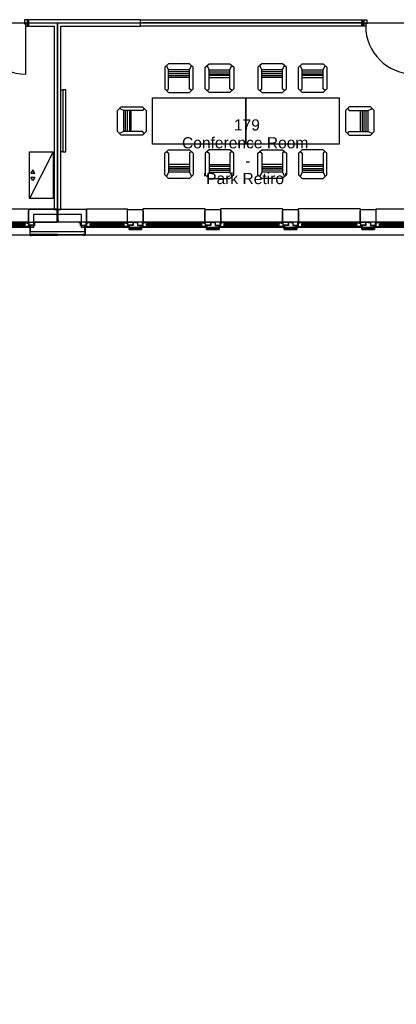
# Model space of a CAD drawing. Header units: millimetres. Extents: x 11314 to 117107, y -3618 to 64487.
# Tile 9 of 36: x 59466 to 66742, y 148 to 19160. Entities that reach past the tile are written whole.
import ezdxf

# ---------------------------------------------------------------- set-up
doc = ezdxf.new("R2010")
doc.units = ezdxf.units.MM
doc.header["$MEASUREMENT"] = 0
doc.layers.get('0').update_dxf_attribs({"linetype": 'CONTINUOUS'})
for name, color, linetype in [('A-GLAZ', 8, 'CONTINUOUS'), ('A-WALL', 7, 'CONTINUOUS'), ('I-DOOR', 9, 'CONTINUOUS'), ('I-FURN-CONF', 9, 'CONTINUOUS'), ('I-GLAZ', 8, 'CONTINUOUS'), ('I-WALL', 8, 'CONTINUOUS'), ('PDF_Text', 7, 'CONTINUOUS'), ('triGrossAreaLayer', 7, 'CONTINUOUS'), ('triLabelLayer', 7, 'CONTINUOUS'), ('triMeasuredGrossAreaLayer', 7, 'CONTINUOUS'), ('triSpaceLayer', 7, 'CONTINUOUS')]:
    doc.layers.add(name, color=color, linetype=linetype)
doc.styles.add('FDC_ZONE', font='romans.shx', dxfattribs={"height": 500})
doc.styles.add('PDF Helvetica', font='Helvetica.ttf')

# ---------------------------------------------------------------- blocks, each defined once
blk = doc.blocks.new('I-930-125')
blk.add_line((984, -58), (984, -988))
for points in [[(20, -50), (-1, -50), (-1, 50), (20, 50)], [(20, -50), (-1, -50), (-1, 50), (20, 50)], [(1039, -50), (1018, -50), (1018, 50), (1039, 50)], [(1039, -50), (1018, -50), (1018, 50), (1039, 50)]]:
    blk.add_lwpolyline(points, close=True)
for points in [[(12, 54), (12, 62), (78, 62), (78, -18), (54, -18), (54, -62), (12, -62), (12, -54), (20, -54), (20, 54), (12, 54)], [(1026, 54), (1026, 62), (960, 62), (960, -18), (984, -18), (984, -62), (1026, -62), (1026, -54), (1018, -54), (1018, 54), (1026, 54)]]:
    blk.add_lwpolyline(points)
blk.add_arc((984, -57), 931, 180.0526, 270.009)
blk = doc.blocks.new('CHAIR10')
for p, q in [((-201, 267), (-276, 198)), ((-276, 198), (-276, -218)), ((-201, 147), (-239, 233)), ((201, 267), (-201, 267)), ((276, 198), (201, 267)), ((201, 147), (239, 233)), ((276, -218), (276, 198)), ((-201, -218), (-201, 147)), ((201, 147), (-201, 147)), ((201, 111), (-201, 111)), ((201, 74), (-201, 74)), ((-201, 37), (201, 37)), ((201, 0), (-201, 0)), ((201, -218), (201, 147)), ((-276, -218), (-201, -286)), ((-239, -252), (-201, -218)), ((-201, -286), (201, -286)), ((201, -286), (276, -218)), ((239, -252), (201, -218))]:
    blk.add_line(p, q)
blk = doc.blocks.new('TEKSTOR1')
blk.add_line((-900, 0), (0, -457))
for points in [[(-900, -457), (-900, 0), (0, 0), (0, -457)], [(-554, -394), (-488, -432), (-488, -356)], [(-346, -394), (-412, -432), (-412, -356)]]:
    blk.add_lwpolyline(points, close=True)
blk = doc.blocks.new('WINDOW-JAMB')
for p, q in [((-107, -58), (-107, -63)), ((-107, -63), (-19, -63)), ((-19, -63), (-19, -58))]:
    blk.add_line(p, q)
at = {"ltscale": 0.05}
blk.add_lwpolyline([(-155, -2), (-115, -2, -0.414214), (-113, -3), (-113, -58, 0.414214), (-112, -60), (-15, -60)], format="xyb", dxfattribs=at)
blk.add_lwpolyline([(-111, -58), (-15, -58), (-15, 0), (-111, 0)], close=True)
at = {"flags": 128}
blk.add_lwpolyline([(-30, -70), (-30, -79), (88, -79), (88, -75), (61, -75), (61, -27), (80, -27), (80, -34), (86, -34), (86, -9), (20, -9), (20, -17), (-8, -17), (-8, -69), (-30, -69)], close=True, dxfattribs=at)
blk.add_lwpolyline([(-15, -14), (-15, -3, -0.414343), (-12, 0), (-11, 0, -0.414214), (-8, -3), (-8, -14, -0.414214), (-11, -17), (-12, -17, -0.414214)], format="xyb", close=True)
at = {"extrusion": (0, 0, -1)}
blk.add_ellipse((5, 0), major_axis=(2.6, 23.3), ratio=0.438242, start_param=3.847731, end_param=4.666449, dxfattribs=at)
blk = doc.blocks.new('GL-1250')
for p, q in [((-510, -259), (510, -259)), ((-510, -284), (510, -284)), ((-509, -310), (-509, -298)), ((-507, -325), (507, -325)), ((-507, -329), (507, -329)), ((509, -310), (509, -298))]:
    blk.add_line(p, q)
blk.add_lwpolyline([(595, -250), (595, -50), (601, 5), (597, 10), (-597, 10), (-601, 5), (-595, -50), (-595, -250), (595, -250)])
for points in [[(525, -316), (525, -293), (-525, -293), (-525, -316)], [(-525, -298), (-525, -310), (525, -310), (525, -298)]]:
    blk.add_lwpolyline(points, close=True)
blk.add_blockref('WINDOW-JAMB', (-595, -250))
at = {"extrusion": (0, 0, -1), "zscale": -1}
blk.add_blockref('WINDOW-JAMB', (-595, -250), dxfattribs=at)
blk = doc.blocks.new('GL-835')
for p, q in [((304, -259), (-304, -259)), ((304, -284), (-304, -284)), ((-303, -310), (-303, -298)), ((301, -325), (-301, -325)), ((301, -329), (-301, -329)), ((303, -310), (303, -298))]:
    blk.add_line(p, q)
blk.add_lwpolyline([(-389, -250), (-389, -50), (-395, 5), (-391, 10), (391, 10), (395, 5), (389, -50), (389, -250), (-389, -250)])
for points in [[(-315, -316), (-315, -293), (315, -293), (315, -316)], [(315, -298), (315, -310), (-315, -310), (-315, -298)]]:
    blk.add_lwpolyline(points, close=True)
blk.add_blockref('WINDOW-JAMB', (-389, -250))
at = {"extrusion": (0, 0, -1), "zscale": -1}
blk.add_blockref('WINDOW-JAMB', (-389, -250), dxfattribs=at)

msp = doc.modelspace()

# ---------------------------------------------------------------- linework, layer by layer
at = {"layer": 'A-GLAZ'}
for p, q in [((59660, 14998), (53236, 14998)), ((67160, 14998), (60736, 14998))]:
    msp.add_line(p, q, dxfattribs=at)
at = {"layer": 'A-WALL'}
for p, q in [((61562, 15183), (61562, 15185)), ((61562, 15185), (61577, 15185)), ((61577, 15183), (61562, 15183)), ((61578, 15112), (61578, 15182)), ((61580, 15182), (61580, 15112)), ((61582, 15110), (61814, 15110)), ((61814, 15108), (61582, 15108)), ((61582, 15108), (61814, 15108)), ((61816, 15112), (61816, 15182)), ((61816, 15182), (61816, 15112)), ((61818, 15182), (61818, 15112)), ((61818, 15112), (61818, 15182)), ((61819, 15185), (61834, 15185)), ((61834, 15185), (61819, 15185)), ((61834, 15183), (61819, 15183)), ((61819, 15183), (61834, 15183)), ((61834, 15185), (61834, 15183)), ((61834, 15183), (61834, 15185)), ((63062, 15183), (63062, 15185)), ((63062, 15185), (63077, 15185)), ((63077, 15183), (63062, 15183)), ((63078, 15112), (63078, 15182)), ((63080, 15182), (63080, 15112)), ((63082, 15110), (63314, 15110)), ((63314, 15108), (63082, 15108)), ((63082, 15108), (63314, 15108)), ((63316, 15112), (63316, 15182)), ((63316, 15182), (63316, 15112)), ((63318, 15182), (63318, 15112)), ((63318, 15112), (63318, 15182)), ((63319, 15185), (63334, 15185)), ((63334, 15185), (63319, 15185)), ((63334, 15183), (63319, 15183)), ((63319, 15183), (63334, 15183)), ((63334, 15185), (63334, 15183)), ((63334, 15183), (63334, 15185)), ((64562, 15183), (64562, 15185)), ((64562, 15185), (64577, 15185)), ((64577, 15183), (64562, 15183)), ((64578, 15112), (64578, 15182)), ((64580, 15182), (64580, 15112)), ((64582, 15110), (64814, 15110)), ((64814, 15108), (64582, 15108)), ((64582, 15108), (64814, 15108)), ((64816, 15112), (64816, 15182)), ((64816, 15182), (64816, 15112)), ((64818, 15182), (64818, 15112)), ((64818, 15112), (64818, 15182)), ((64819, 15185), (64834, 15185)), ((64834, 15185), (64819, 15185)), ((64834, 15183), (64819, 15183)), ((64819, 15183), (64834, 15183)), ((64834, 15185), (64834, 15183)), ((64834, 15183), (64834, 15185)), ((66062, 15183), (66062, 15185)), ((66062, 15185), (66077, 15185)), ((66077, 15183), (66062, 15183)), ((66078, 15112), (66078, 15182)), ((66080, 15182), (66080, 15112)), ((66082, 15110), (66314, 15110)), ((66314, 15108), (66082, 15108)), ((66082, 15108), (66314, 15108)), ((66316, 15112), (66316, 15182)), ((66316, 15182), (66316, 15112)), ((66318, 15182), (66318, 15112)), ((66318, 15112), (66318, 15182)), ((66319, 15185), (66334, 15185)), ((66334, 15185), (66319, 15185)), ((66334, 15183), (66319, 15183)), ((66319, 15183), (66334, 15183)), ((66334, 15185), (66334, 15183)), ((66334, 15183), (66334, 15185))]:
    msp.add_line(p, q, dxfattribs=at)
for points in [[(59641, 15494), (59636, 15449), (59636, 15249), (60188, 15249), (60188, 15499), (59646, 15499)], [(60755, 15494), (60760, 15449), (60760, 15249), (60208, 15249), (60208, 15499), (60750, 15499)], [(60188, 15256), (60188, 15291), (60208, 15291), (60208, 15256)], [(60195, 15014), (59700, 15014), (59700, 14999), (60195, 14999)], [(60200, 15014), (60695, 15014), (60695, 14999), (60200, 14999)]]:
    msp.add_lwpolyline(points, close=True, dxfattribs=at)
for points in [[(61548, 15248), (61548, 15438), (61549, 15458), (61552, 15488), (61563, 15498), (61833, 15498), (61844, 15488), (61848, 15448), (61848, 15248), (61548, 15248)], [(63048, 15248), (63048, 15438), (63049, 15458), (63052, 15488), (63063, 15498), (63333, 15498), (63344, 15488), (63348, 15448), (63348, 15248), (63048, 15248)], [(64548, 15248), (64548, 15438), (64549, 15458), (64552, 15488), (64563, 15498), (64833, 15498), (64844, 15488), (64848, 15448), (64848, 15248), (64548, 15248)], [(66048, 15248), (66048, 15438), (66049, 15458), (66052, 15488), (66063, 15498), (66333, 15498), (66344, 15488), (66348, 15448), (66348, 15248), (66048, 15248)], [(60644, 15249), (59751, 15249), (59751, 15181), (59669, 15181), (59669, 15069), (60725, 15069), (60725, 15181), (60644, 15181), (60644, 15249)], [(61580, 15128), (61580, 15190), (61656, 15190), (61656, 15248), (61740, 15248), (61740, 15190), (61816, 15190), (61816, 15128), (61580, 15128), (61816, 15128)], [(63080, 15128), (63080, 15190), (63156, 15190), (63156, 15248), (63240, 15248), (63240, 15190), (63316, 15190), (63316, 15128), (63080, 15128), (63316, 15128)], [(64580, 15128), (64580, 15190), (64656, 15190), (64656, 15248), (64740, 15248), (64740, 15190), (64816, 15190), (64816, 15128), (64580, 15128), (64816, 15128)], [(66080, 15128), (66080, 15190), (66156, 15190), (66156, 15248), (66240, 15248), (66240, 15190), (66316, 15190), (66316, 15128), (66080, 15128), (66316, 15128)]]:
    msp.add_lwpolyline(points, dxfattribs=at)
for points in [[(59664, 15136), (59665, 15136), (59665, 15139), (59664, 15139), (59664, 15144), (59665, 15144), (59665, 15184), (59667, 15184), (59667, 15144), (59669, 15144), (59669, 15184), (59669, 15184), (59669, 15186), (59647, 15186), (59647, 15184), (59663, 15184), (59663, 15138, 0.414214)], [(60732, 15136), (60731, 15136), (60731, 15139), (60732, 15139), (60732, 15144), (60731, 15144), (60731, 15184), (60729, 15184), (60729, 15144), (60727, 15144), (60727, 15184), (60727, 15184), (60727, 15186), (60749, 15186), (60749, 15184), (60733, 15184), (60733, 15138, -0.414214)]]:
    msp.add_lwpolyline(points, format="xyb", close=True, dxfattribs=at)
for points in [[(59665, 15182), (59665, 15000, 0.414213), (59669, 14996), (59691, 14996, 0.414214), (59695, 15000), (59695, 15017, -0.414214), (59697, 15019), (59705, 15019), (59705, 15021), (59697, 15021, 0.414214), (59693, 15017), (59693, 15000, -0.414214), (59691, 14998), (59669, 14998, -0.414213), (59667, 15000), (59667, 15182), (59665, 15182)], [(60731, 15182), (60731, 15000, -0.414213), (60727, 14996), (60704, 14996, -0.414214), (60700, 15000), (60700, 15017, 0.414214), (60698, 15019), (60691, 15019), (60691, 15021), (60698, 15021, -0.414214), (60702, 15017), (60702, 15000, 0.414214), (60704, 14998), (60727, 14998, 0.414213), (60729, 15000), (60729, 15182), (60731, 15182)]]:
    msp.add_lwpolyline(points, format="xyb", dxfattribs=at)
for centre, radius, start, end in [((61577, 15182), 3, 360, 90), ((61577, 15182), 1, 360, 90), ((61582, 15112), 4, 180, 269.9999), ((61582, 15112), 2, 180, 269.9999), ((61814, 15112), 2, 270.0001, 0), ((61814, 15112), 4, 270.0001, 360), ((61814, 15112), 4, 270.0001, 360), ((61814, 15112), 2, 270.0001, 0), ((61819, 15182), 3, 90, 180), ((61819, 15182), 3, 90, 180), ((61819, 15182), 1, 90, 180), ((61819, 15182), 1, 90, 180), ((63077, 15182), 3, 360, 90), ((63077, 15182), 1, 360, 90), ((63082, 15112), 4, 180, 269.9999), ((63082, 15112), 2, 180, 269.9999), ((63314, 15112), 2, 270.0001, 0), ((63314, 15112), 4, 270.0001, 360), ((63314, 15112), 4, 270.0001, 360), ((63314, 15112), 2, 270.0001, 0), ((63319, 15182), 3, 90, 180), ((63319, 15182), 3, 90, 180), ((63319, 15182), 1, 90, 180), ((63319, 15182), 1, 90, 180), ((64577, 15182), 3, 360, 90), ((64577, 15182), 1, 360, 90), ((64582, 15112), 4, 180, 269.9999), ((64582, 15112), 2, 180, 269.9999), ((64814, 15112), 2, 270.0001, 0), ((64814, 15112), 4, 270.0001, 360), ((64814, 15112), 4, 270.0001, 360), ((64814, 15112), 2, 270.0001, 0), ((64819, 15182), 3, 90, 180), ((64819, 15182), 3, 90, 180), ((64819, 15182), 1, 90, 180), ((64819, 15182), 1, 90, 180), ((66077, 15182), 3, 360, 90), ((66077, 15182), 1, 360, 90), ((66082, 15112), 4, 180, 269.9999), ((66082, 15112), 2, 180, 269.9999), ((66314, 15112), 2, 270.0001, 0), ((66314, 15112), 4, 270.0001, 360), ((66314, 15112), 4, 270.0001, 360), ((66314, 15112), 2, 270.0001, 0), ((66319, 15182), 3, 90, 180), ((66319, 15182), 3, 90, 180), ((66319, 15182), 1, 90, 180), ((66319, 15182), 1, 90, 180)]:
    msp.add_arc(centre, radius, start, end, dxfattribs=at)
at = {"layer": 'I-FURN-CONF'}
msp.add_lwpolyline([(60299, 16609), (60260, 16609), (60260, 17809), (60299, 17809), (60299, 16609), (60360, 16609), (60360, 17809), (60299, 17809)], dxfattribs=at)
for points in [[(62035, 16754), (62035, 17654), (63835, 17654), (63835, 16754)], [(63835, 16754), (63835, 17654), (65635, 17654), (65635, 16754)]]:
    msp.add_lwpolyline(points, close=True, dxfattribs=at)
at = {"layer": 'I-GLAZ'}
msp.add_line((66071, 19098), (61825, 19098), dxfattribs=at)
msp.add_lwpolyline([(66096, 19035), (61800, 19035), (61800, 19160), (66096, 19160), (66096, 19035)], dxfattribs=at)
at = {"layer": 'I-WALL'}
for p, q in [((59636, 19160), (59636, 19035)), ((61800, 19160), (59636, 19160)), ((59636, 19035), (60135, 19035)), ((60135, 19035), (60135, 15498)), ((60260, 15498), (60260, 19035)), ((60260, 19035), (61800, 19035)), ((66071, 19160), (66071, 19035)), ((60135, 15498), (60260, 15498))]:
    msp.add_line(p, q, dxfattribs=at)
at = {"layer": 'triGrossAreaLayer'}
msp.add_lwpolyline([(67236, 15148), (60660, 15148), (60660, 15398), (59736, 15398), (59736, 15148), (52597, 15148), (52597, 15588), (51928, 15588), (51928, 13834), (52797, 13834), (52797, 13533), (53048, 13533), (53048, 8460), (52798, 8460), (52798, 7536), (53048, 7536), (53048, 963), (52798, 963), (52798, 398), (52248, 398), (52248, 148), (45948, 148)], dxfattribs=at)
at = {"layer": 'triMeasuredGrossAreaLayer'}
msp.add_lwpolyline([(67136, 15248), (60760, 15248), (60760, 15498), (59636, 15498), (59636, 15248), (52697, 15248), (52697, 15688), (51828, 15688), (51828, 13734), (52697, 13734), (52697, 13433), (52948, 13433), (52948, 8560), (52698, 8560), (52698, 7436), (52948, 7436), (52948, 1063), (52698, 1063), (52698, 498), (52148, 498), (52148, 248), (46048, 248)], dxfattribs=at)
at = {"layer": 'triSpaceLayer'}
for points in [[(55698, 19098), (60198, 19098), (60198, 15498), (59636, 15498), (59636, 15248), (55698, 15248), (55698, 19098)], [(60198, 19098), (67698, 19098), (67698, 15498), (67136, 15498), (67136, 15248), (60760, 15248), (60760, 15498), (60198, 15498), (60198, 19098)]]:
    msp.add_lwpolyline(points, close=True, dxfattribs=at)

# ---------------------------------------------------------------- block references
at = {"layer": 'A-GLAZ'}
for name, p in [('GL-835', (59242, 15498)), ('GL-835', (61154, 15498)), ('GL-1250', (62448, 15498)), ('GL-1250', (63948, 15498)), ('GL-1250', (65448, 15498)), ('GL-835', (66742, 15498))]:
    msp.add_blockref(name, p, dxfattribs=at)
at = {"layer": 'I-DOOR'}
for p in [(58597, 19098), (66097, 19098)]:
    msp.add_blockref('I-930-125', p, dxfattribs=at)
at = {"layer": 'I-FURN-CONF'}
for p in [(62544, 18043), (64344, 18043)]:
    msp.add_blockref('CHAIR10', p, dxfattribs=at)
at = {"layer": 'I-FURN-CONF', "xscale": -1}
for p, rotation in [((63326, 18043), 359.9999999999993), ((65126, 18043), 359.9999999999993), ((61622, 17204), 90), ((62544, 16364), 180), ((64344, 16364), 180)]:
    msp.add_blockref('CHAIR10', p, dxfattribs=dict(at, rotation=rotation))
at = {"layer": 'I-FURN-CONF'}
for name, p, rotation in [('CHAIR10', (66048, 17204), 270), ('TEKSTOR1', (60113, 15707), 270), ('CHAIR10', (63326, 16364), 179.9999999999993), ('CHAIR10', (65126, 16364), 179.9999999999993)]:
    msp.add_blockref(name, p, dxfattribs=dict(at, rotation=rotation))

# ---------------------------------------------------------------- texts
at = {"layer": 'PDF_Text', "attachment_point": 4, "style": 'PDF Helvetica'}
for s, insert, char_height in [('179', (63605, 17127), 215.3), ('Conference Room', (62602, 16782), 215.33), ('-', (63825, 16437), 215), ("'Park Retiro'", (63011, 16092), 215.33)]:
    msp.add_mtext(s, dxfattribs=dict(at, insert=insert, char_height=char_height))
at = {"layer": 'triLabelLayer', "color": 7, "insert": (63948, 17173), "char_height": 500, "attachment_point": 5, "style": 'FDC_ZONE'}
msp.add_mtext('{\\fSansSerif;\\H0.01;}', dxfattribs=at)

doc.saveas('drawing.dxf')
